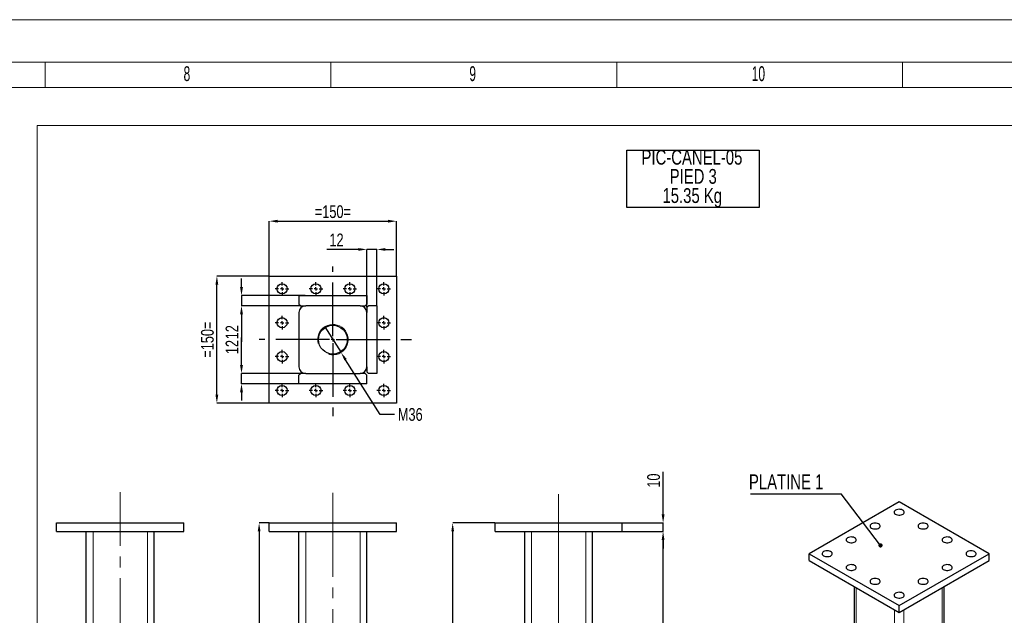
# Model space of a CAD drawing. Header units: millimetres. Extents: x 0 to 841, y 0 to 594.
# Tile 8 of 9: x 482 to 714, y 453 to 594. Entities that reach past the tile are written whole.
import ezdxf

# ---------------------------------------------------------------- set-up
doc = ezdxf.new("R2010")
doc.units = ezdxf.units.MM
doc.header["$PDSIZE"] = -1
doc.linetypes.add('CENTERX2', pattern=[20.32, 12.7, -2.54, 2.54, -2.54])
for name, color, linetype in [('COTES', 1, 'Continuous'), ('NOTES', 6, 'Continuous'), ('TRAIT-FINS', 9, 'Continuous'), ('TRAIT-MIXTES', 3, 'CENTERX2')]:
    doc.layers.add(name, color=color, linetype=linetype)
doc.layers.add('TRAIT-FORT', color=4, linetype='Continuous', lineweight=25)
doc.styles.add('SLDTEXTSTYLE0', font='TXT', dxfattribs={"width": 0.75})
doc.styles.add('SLDTEXTSTYLE1', font='TXT', dxfattribs={"width": 0.605})
doc.dimstyles.new('SLDDIMSTYLE5', dxfattribs={"dimtxt": 3, "dimasz": 2, "dimexe": 0, "dimexo": 0.0625, "dimgap": 0.75, "dimtad": 1, "dimlfac": 5, "dimrnd": 1e-09, "dimzin": 12, "dimdsep": 46, "dimtxsty": 'SLDTEXTSTYLE0', "dimsah": 1, "dimcen": 0.09, "dimadec": 0, "dimazin": 3, "dimtfac": 1, "dimtofl": 0, "dimtmove": 0, "dimatfit": 3, "dimfxl": 1, "dimfrac": 2, "dimtolj": 1, "dimtzin": 12, "dimarcsym": 0})
doc.dimstyles.new('SLDDIMSTYLE6', dxfattribs={"dimtxt": 3, "dimasz": 2, "dimexe": 0, "dimexo": 0.0625, "dimgap": 0.75, "dimtad": 1, "dimlfac": 5, "dimrnd": 1e-09, "dimzin": 12, "dimdsep": 46, "dimtxsty": 'SLDTEXTSTYLE0', "dimsah": 1, "dimcen": 0.09, "dimadec": 0, "dimazin": 3, "dimtfac": 1, "dimtmove": 0, "dimatfit": 0, "dimfxl": 1, "dimfrac": 2, "dimtolj": 1, "dimtzin": 12, "dimarcsym": 0})
doc.dimstyles.new('SLDDIMSTYLE7', dxfattribs={"dimtxt": 3, "dimasz": 2, "dimexe": 0, "dimexo": 0.0625, "dimgap": 0.75, "dimtad": 0, "dimtih": 1, "dimtoh": 1, "dimlfac": 5, "dimrnd": 1e-09, "dimzin": 12, "dimdsep": 46, "dimtxsty": 'SLDTEXTSTYLE0', "dimblk1": 'NONE', "dimsah": 1, "dimcen": 0, "dimadec": 0, "dimazin": 3, "dimtfac": 1, "dimtmove": 0, "dimatfit": 3, "dimldrblk": 'NONE', "dimfxl": 1, "dimfrac": 2, "dimtolj": 1, "dimtzin": 12, "dimarcsym": 0})
doc.dimstyles.new('SLDDIMSTYLE8', dxfattribs={"dimtxt": 0.18, "dimasz": 1, "dimexe": 0, "dimexo": 0.0625, "dimgap": 0, "dimtad": 0, "dimtih": 1, "dimtoh": 1, "dimdec": 0, "dimrnd": 1e-09, "dimzin": 0, "dimdsep": 46, "dimtxsty": 'Standard', "dimblk1": 'DOT', "dimblk2": 'DOT', "dimsah": 1, "dimcen": 0.09, "dimadec": 0, "dimazin": 0, "dimtfac": 1, "dimtdec": 0, "dimtofl": 0, "dimtmove": 0, "dimatfit": 3, "dimldrblk": 'DOT', "dimfxl": 1, "dimfrac": 2, "dimtolj": 1, "dimtzin": 0, "dimarcsym": 0})

# ---------------------------------------------------------------- blocks, each defined once
blk = doc.blocks.new('SW_NOTE_14')
at = {"layer": 'NOTES', "color": 0}
blk.add_line((-21.37, 0), (0, 0), dxfattribs=at)
at = {"layer": 'NOTES', "color": 0, "insert": (-21.77, 4.57), "char_height": 3.5, "attachment_point": 1, "style": 'SLDTEXTSTYLE0'}
blk.add_mtext('PLATINE 1', dxfattribs=at)
blk = doc.blocks.new('_Dot')
at = {"color": 0, "linetype": 'ByBlock', "lineweight": -2}
blk.add_line((-0.5, 0), (-1, 0), dxfattribs=at)
at = {"color": 0, "linetype": 'ByBlock', "const_width": 0.5}
blk.add_lwpolyline([(-0.25, 0, 1), (0.25, 0, 1)], format="xyb", close=True, dxfattribs=at)
blk = doc.blocks.new('SW_NOTE_19')
at = {"layer": 'NOTES', "color": 0}
for p, q in [((-0.02, -9.14), (-0.02, 4.44)), ((-0.02, 4.44), (31.17, 4.44)), ((31.17, 4.44), (31.17, -9.14)), ((31.17, -9.14), (-0.02, -9.14))]:
    blk.add_line(p, q, dxfattribs=at)
at = {"layer": 'NOTES', "color": 0, "char_height": 3.5, "attachment_point": 2, "style": 'SLDTEXTSTYLE0'}
for s, insert in [('PIC-CANEL-05', (15.31, 4.51)), ('PIED 3', (15.62, -0.01)), ('15.35 Kg', (15.39, -4.54))]:
    blk.add_mtext(s, dxfattribs=dict(at, insert=insert))
blk = doc.blocks.new('_D_42')
at = {"layer": 'COTES', "color": 0, "lineweight": -2, "transparency": 16777216}
for p, q in [((593.99, 475.12), (584.05, 475.12)), ((584.05, 311.12), (584.05, 473.12)), ((600.99, 309.12), (584.05, 309.12))]:
    blk.add_line(p, q, dxfattribs=at)
at = {"layer": 'COTES', "color": 0, "transparency": 16777216}
for points in [[(583.72, 473.12), (584.38, 473.12), (584.05, 475.12)], [(583.72, 311.12), (584.38, 311.12), (584.05, 309.12)]]:
    blk.add_solid(points, dxfattribs=at)
at = {"layer": 'Defpoints', "color": 0, "transparency": 16777216}
for p in [(584.05, 475.12), (594.05, 475.12), (601.05, 309.12)]:
    blk.add_point(p, dxfattribs=at)
at = {"layer": 'COTES', "color": 0, "transparency": 16777216, "insert": (580.3, 392.12), "char_height": 3, "attachment_point": 2, "rotation": 90, "style": 'SLDTEXTSTYLE0'}
blk.add_mtext('\\A1;830', dxfattribs=at)
blk = doc.blocks.new('_D_43')
at = {"layer": 'COTES', "color": 0, "lineweight": -2, "transparency": 16777216}
for p, q in [((624.11, 473.12), (633.69, 473.12)), ((633.69, 315.12), (633.69, 471.12)), ((617.11, 313.12), (633.69, 313.12))]:
    blk.add_line(p, q, dxfattribs=at)
at = {"layer": 'COTES', "color": 0, "transparency": 16777216}
for points in [[(633.35, 471.12), (634.02, 471.12), (633.69, 473.12)], [(633.35, 315.12), (634.02, 315.12), (633.69, 313.12)]]:
    blk.add_solid(points, dxfattribs=at)
at = {"layer": 'Defpoints', "color": 0, "transparency": 16777216}
for p in [(624.05, 473.12), (633.69, 473.12), (617.05, 313.12)]:
    blk.add_point(p, dxfattribs=at)
at = {"layer": 'COTES', "color": 0, "transparency": 16777216, "insert": (629.94, 393.12), "char_height": 3, "attachment_point": 2, "rotation": 90, "style": 'SLDTEXTSTYLE0'}
blk.add_mtext('\\A1;800', dxfattribs=at)
blk = doc.blocks.new('_D_44')
at = {"layer": 'COTES', "color": 0, "lineweight": -2, "transparency": 16777216}
for p, q in [((633.69, 477.12), (633.69, 487.18)), ((624.11, 475.12), (633.69, 475.12)), ((633.69, 473.12), (633.69, 475.12)), ((624.11, 473.12), (633.69, 473.12)), ((633.69, 471.12), (633.69, 469.12))]:
    blk.add_line(p, q, dxfattribs=at)
at = {"layer": 'COTES', "color": 0, "transparency": 16777216}
for points in [[(633.35, 477.12), (634.02, 477.12), (633.69, 475.12)], [(633.35, 471.12), (634.02, 471.12), (633.69, 473.12)]]:
    blk.add_solid(points, dxfattribs=at)
at = {"layer": 'Defpoints', "color": 0, "transparency": 16777216}
for p in [(624.05, 475.12), (633.69, 475.12), (624.05, 473.12)]:
    blk.add_point(p, dxfattribs=at)
at = {"layer": 'COTES', "color": 0, "transparency": 16777216, "insert": (629.94, 485.12), "char_height": 3, "attachment_point": 2, "rotation": 90, "style": 'SLDTEXTSTYLE0'}
blk.add_mtext('\\A1;10', dxfattribs=at)
blk = doc.blocks.new('_D_48')
at = {"layer": 'COTES', "color": 0, "lineweight": -2, "transparency": 16777216}
for p, q in [((540.73, 475.12), (538.38, 475.12)), ((538.38, 473.12), (538.38, 375.12)), ((547.73, 373.12), (538.38, 373.12))]:
    blk.add_line(p, q, dxfattribs=at)
at = {"layer": 'COTES', "color": 0, "transparency": 16777216}
for points in [[(538.05, 473.12), (538.71, 473.12), (538.38, 475.12)], [(538.05, 375.12), (538.71, 375.12), (538.38, 373.12)]]:
    blk.add_solid(points, dxfattribs=at)
at = {"layer": 'Defpoints', "color": 0, "transparency": 16777216}
for p in [(540.79, 475.12), (538.38, 373.12), (547.79, 373.12)]:
    blk.add_point(p, dxfattribs=at)
at = {"layer": 'COTES', "color": 0, "transparency": 16777216, "insert": (534.63, 424.12), "char_height": 3, "attachment_point": 2, "rotation": 90, "style": 'SLDTEXTSTYLE0'}
blk.add_mtext('\\A1;510', dxfattribs=at)
blk = doc.blocks.new('_D_51')
at = {"layer": 'COTES', "color": 0, "lineweight": -2, "transparency": 16777216}
for p, q in [((540.79, 533.46), (540.79, 546.37)), ((542.79, 546.37), (568.79, 546.37)), ((570.79, 533.46), (570.79, 546.37))]:
    blk.add_line(p, q, dxfattribs=at)
at = {"layer": 'COTES', "color": 0, "transparency": 16777216}
for points in [[(542.79, 546.7), (542.79, 546.03), (540.79, 546.37)], [(568.79, 546.7), (568.79, 546.03), (570.79, 546.37)]]:
    blk.add_solid(points, dxfattribs=at)
at = {"layer": 'Defpoints', "color": 0, "transparency": 16777216}
for p in [(570.79, 546.37), (540.79, 533.4), (570.79, 533.4)]:
    blk.add_point(p, dxfattribs=at)
at = {"layer": 'COTES', "color": 0, "transparency": 16777216, "insert": (555.79, 550.12), "char_height": 3, "attachment_point": 2, "style": 'SLDTEXTSTYLE0'}
blk.add_mtext('\\A1;=150=', dxfattribs=at)
blk = doc.blocks.new('_D_52')
at = {"layer": 'COTES', "color": 0, "lineweight": -2, "transparency": 16777216}
for p, q in [((540.73, 533.4), (528.42, 533.4)), ((528.42, 505.4), (528.42, 531.4)), ((540.73, 503.4), (528.42, 503.4))]:
    blk.add_line(p, q, dxfattribs=at)
at = {"layer": 'COTES', "color": 0, "transparency": 16777216}
for points in [[(528.08, 531.4), (528.75, 531.4), (528.42, 533.4)], [(528.08, 505.4), (528.75, 505.4), (528.42, 503.4)]]:
    blk.add_solid(points, dxfattribs=at)
at = {"layer": 'Defpoints', "color": 0, "transparency": 16777216}
for p in [(528.42, 533.4), (540.79, 533.4), (540.79, 503.4)]:
    blk.add_point(p, dxfattribs=at)
at = {"layer": 'COTES', "color": 0, "transparency": 16777216, "insert": (524.67, 518.4), "char_height": 3, "attachment_point": 2, "rotation": 90, "style": 'SLDTEXTSTYLE0'}
blk.add_mtext('\\A1;=150=', dxfattribs=at)
blk = doc.blocks.new('_D_53')
at = {"layer": 'COTES', "color": 0, "lineweight": -2, "transparency": 16777216}
for p, q in [((534.23, 530.8), (534.23, 532.8)), ((549.28, 528.8), (534.23, 528.8)), ((534.23, 528.8), (534.23, 526.4)), ((548.13, 526.4), (534.23, 526.4)), ((534.23, 524.4), (534.23, 517.9))]:
    blk.add_line(p, q, dxfattribs=at)
at = {"layer": 'COTES', "color": 0, "transparency": 16777216}
for points in [[(533.89, 530.8), (534.56, 530.8), (534.23, 528.8)], [(533.89, 524.4), (534.56, 524.4), (534.23, 526.4)]]:
    blk.add_solid(points, dxfattribs=at)
at = {"layer": 'Defpoints', "color": 0, "transparency": 16777216}
for p in [(534.23, 528.8), (549.34, 528.8), (548.19, 526.4)]:
    blk.add_point(p, dxfattribs=at)
at = {"layer": 'COTES', "color": 0, "transparency": 16777216, "insert": (530.48, 520.15), "char_height": 3, "attachment_point": 2, "rotation": 90, "style": 'SLDTEXTSTYLE0'}
blk.add_mtext('\\A1;12', dxfattribs=at)
blk = doc.blocks.new('_D_54')
at = {"layer": 'COTES', "color": 0, "lineweight": -2, "transparency": 16777216}
for p, q in [((561.79, 539.7), (554.39, 539.7)), ((563.79, 526.06), (563.79, 539.7)), ((566.19, 539.7), (563.79, 539.7)), ((566.19, 526.46), (566.19, 539.7)), ((568.19, 539.7), (570.19, 539.7))]:
    blk.add_line(p, q, dxfattribs=at)
at = {"layer": 'COTES', "color": 0, "transparency": 16777216}
for points in [[(561.79, 540.03), (561.79, 539.37), (563.79, 539.7)], [(568.19, 540.03), (568.19, 539.37), (566.19, 539.7)]]:
    blk.add_solid(points, dxfattribs=at)
at = {"layer": 'Defpoints', "color": 0, "transparency": 16777216}
for p in [(566.19, 539.7), (563.79, 526), (566.19, 526.4)]:
    blk.add_point(p, dxfattribs=at)
at = {"layer": 'COTES', "color": 0, "transparency": 16777216, "insert": (556.64, 543.45), "char_height": 3, "attachment_point": 2, "style": 'SLDTEXTSTYLE0'}
blk.add_mtext('\\A1;12', dxfattribs=at)
blk = doc.blocks.new('_D_55')
at = {"layer": 'COTES', "color": 0, "lineweight": -2, "transparency": 16777216}
for p, q in [((534.23, 512.4), (534.23, 518.9)), ((548.13, 510.4), (534.23, 510.4)), ((534.23, 508), (534.23, 510.4)), ((547.73, 508), (534.23, 508)), ((534.23, 506), (534.23, 504))]:
    blk.add_line(p, q, dxfattribs=at)
at = {"layer": 'COTES', "color": 0, "transparency": 16777216}
for points in [[(533.89, 512.4), (534.56, 512.4), (534.23, 510.4)], [(533.89, 506), (534.56, 506), (534.23, 508)]]:
    blk.add_solid(points, dxfattribs=at)
at = {"layer": 'Defpoints', "color": 0, "transparency": 16777216}
for p in [(534.23, 510.4), (548.19, 510.4), (547.79, 508)]:
    blk.add_point(p, dxfattribs=at)
at = {"layer": 'COTES', "color": 0, "transparency": 16777216, "insert": (530.48, 516.65), "char_height": 3, "attachment_point": 2, "rotation": 90, "style": 'SLDTEXTSTYLE0'}
blk.add_mtext('\\A1;12', dxfattribs=at)
blk = doc.blocks.new('_D_56')
at = {"layer": 'COTES', "color": 0, "lineweight": -2, "transparency": 16777216}
for p, q in [((553.86, 521.44), (557.71, 515.35)), ((566.96, 500.74), (558.78, 513.66)), ((570.36, 500.74), (566.96, 500.74))]:
    blk.add_line(p, q, dxfattribs=at)
at = {"layer": 'COTES', "color": 0, "transparency": 16777216}
blk.add_solid([(559.06, 513.84), (558.5, 513.49), (557.71, 515.35)], dxfattribs=at)
at = {"layer": 'Defpoints', "color": 0, "transparency": 16777216}
for p in [(553.86, 521.44), (557.71, 515.35)]:
    blk.add_point(p, dxfattribs=at)
at = {"layer": 'COTES', "color": 0, "transparency": 16777216, "insert": (571.11, 502.24), "char_height": 3, "attachment_point": 1, "style": 'SLDTEXTSTYLE0'}
blk.add_mtext('\\A1;M36', dxfattribs=at)
blk = doc.blocks.new('_None')
blk = doc.blocks.new('SW_CENTERMARKSYMBOL_45')
at = {"layer": 'TRAIT-MIXTES', "color": 0}
for p, q in [((-0.8, 0), (-1.6, 0)), ((0, 0), (-0.4, 0)), ((0, 0.8), (0, 1.6)), ((0, 0), (0, 0.4)), ((0, 0), (0, -0.4)), ((0, 0), (0.4, 0)), ((0.8, 0), (1.6, 0)), ((0, -0.8), (0, -1.6))]:
    blk.add_line(p, q, dxfattribs=at)
blk = doc.blocks.new('SW_CENTERMARKSYMBOL_46')
at = {"layer": 'TRAIT-MIXTES', "color": 0}
for p, q in [((-0.8, 0), (-1.6, 0)), ((0, 0), (-0.4, 0)), ((0, 0.8), (0, 1.6)), ((0, 0), (0, 0.4)), ((0, 0), (0, -0.4)), ((0, 0), (0.4, 0)), ((0.8, 0), (1.6, 0)), ((0, -0.8), (0, -1.6))]:
    blk.add_line(p, q, dxfattribs=at)
blk = doc.blocks.new('SW_CENTERMARKSYMBOL_47')
at = {"layer": 'TRAIT-MIXTES', "color": 0}
for p, q in [((-0.8, 0), (-1.6, 0)), ((0, 0), (-0.4, 0)), ((0, 0.8), (0, 1.6)), ((0, 0), (0, 0.4)), ((0, 0), (0, -0.4)), ((0, 0), (0.4, 0)), ((0.8, 0), (1.6, 0)), ((0, -0.8), (0, -1.6))]:
    blk.add_line(p, q, dxfattribs=at)
blk = doc.blocks.new('SW_CENTERMARKSYMBOL_48')
at = {"layer": 'TRAIT-MIXTES', "color": 0}
for p, q in [((-0.8, 0), (-1.6, 0)), ((0, 0), (-0.4, 0)), ((0, 0.8), (0, 1.6)), ((0, 0), (0, 0.4)), ((0, 0), (0, -0.4)), ((0, 0), (0.4, 0)), ((0.8, 0), (1.6, 0)), ((0, -0.8), (0, -1.6))]:
    blk.add_line(p, q, dxfattribs=at)
blk = doc.blocks.new('SW_CENTERMARKSYMBOL_49')
at = {"layer": 'TRAIT-MIXTES', "color": 0}
for p, q in [((-0.8, 0), (-1.6, 0)), ((0, 0), (-0.4, 0)), ((0, 0.8), (0, 1.6)), ((0, 0), (0, 0.4)), ((0, 0), (0, -0.4)), ((0, 0), (0.4, 0)), ((0.8, 0), (1.6, 0)), ((0, -0.8), (0, -1.6))]:
    blk.add_line(p, q, dxfattribs=at)
blk = doc.blocks.new('SW_CENTERMARKSYMBOL_50')
at = {"layer": 'TRAIT-MIXTES', "color": 0}
for p, q in [((-0.8, 0), (-1.6, 0)), ((0, 0), (-0.4, 0)), ((0, 0.8), (0, 1.6)), ((0, 0), (0, 0.4)), ((0, 0), (0, -0.4)), ((0, 0), (0.4, 0)), ((0.8, 0), (1.6, 0)), ((0, -0.8), (0, -1.6))]:
    blk.add_line(p, q, dxfattribs=at)
blk = doc.blocks.new('SW_CENTERMARKSYMBOL_51')
at = {"layer": 'TRAIT-MIXTES', "color": 0}
for p, q in [((-0.8, 0), (-1.6, 0)), ((0, 0), (-0.4, 0)), ((0, 0.8), (0, 1.6)), ((0, 0), (0, 0.4)), ((0, 0), (0, -0.4)), ((0, 0), (0.4, 0)), ((0.8, 0), (1.6, 0)), ((0, -0.8), (0, -1.6))]:
    blk.add_line(p, q, dxfattribs=at)
blk = doc.blocks.new('SW_CENTERMARKSYMBOL_52')
at = {"layer": 'TRAIT-MIXTES', "color": 0}
for p, q in [((-0.8, 0), (-1.6, 0)), ((0, 0), (-0.4, 0)), ((0, 0.8), (0, 1.6)), ((0, 0), (0, 0.4)), ((0, 0), (0, -0.4)), ((0, 0), (0.4, 0)), ((0.8, 0), (1.6, 0)), ((0, -0.8), (0, -1.6))]:
    blk.add_line(p, q, dxfattribs=at)
blk = doc.blocks.new('SW_CENTERMARKSYMBOL_53')
at = {"layer": 'TRAIT-MIXTES', "color": 0}
for p, q in [((-0.8, 0), (-1.6, 0)), ((0, 0), (-0.4, 0)), ((0, 0.8), (0, 1.6)), ((0, 0), (0, 0.4)), ((0, 0), (0, -0.4)), ((0, 0), (0.4, 0)), ((0.8, 0), (1.6, 0)), ((0, -0.8), (0, -1.6))]:
    blk.add_line(p, q, dxfattribs=at)
blk = doc.blocks.new('SW_CENTERMARKSYMBOL_54')
at = {"layer": 'TRAIT-MIXTES', "color": 0}
for p, q in [((-0.8, 0), (-1.6, 0)), ((0, 0), (-0.4, 0)), ((0, 0.8), (0, 1.6)), ((0, 0), (0, 0.4)), ((0, 0), (0, -0.4)), ((0, 0), (0.4, 0)), ((0.8, 0), (1.6, 0)), ((0, -0.8), (0, -1.6))]:
    blk.add_line(p, q, dxfattribs=at)
blk = doc.blocks.new('SW_CENTERMARKSYMBOL_55')
at = {"layer": 'TRAIT-MIXTES', "color": 0}
for p, q in [((-0.8, 0), (-1.6, 0)), ((0, 0), (-0.4, 0)), ((0, 0.8), (0, 1.6)), ((0, 0), (0, 0.4)), ((0, 0), (0, -0.4)), ((0, 0), (0.4, 0)), ((0.8, 0), (1.6, 0)), ((0, -0.8), (0, -1.6))]:
    blk.add_line(p, q, dxfattribs=at)
blk = doc.blocks.new('SW_CENTERMARKSYMBOL_56')
at = {"layer": 'TRAIT-MIXTES', "color": 0}
for p, q in [((-0.8, 0), (-1.6, 0)), ((0, 0), (-0.4, 0)), ((0, 0.8), (0, 1.6)), ((0, 0), (0, 0.4)), ((0, 0), (0, -0.4)), ((0, 0), (0.4, 0)), ((0.8, 0), (1.6, 0)), ((0, -0.8), (0, -1.6))]:
    blk.add_line(p, q, dxfattribs=at)
blk = doc.blocks.new('SW_CENTERMARKSYMBOL_57')
at = {"layer": 'TRAIT-MIXTES', "color": 0}
for p, q in [((0, 0.8), (0, 17.26)), ((-0.8, 0), (-17.36, 0)), ((0, 0), (-0.4, 0)), ((0, 0), (0, 0.4)), ((0, 0), (0, -0.4)), ((0, 0), (0.4, 0)), ((0.8, 0), (19.13, 0)), ((0, -0.8), (0, -18.04))]:
    blk.add_line(p, q, dxfattribs=at)

msp = doc.modelspace()

# ---------------------------------------------------------------- linework, layer by layer
at = {"lineweight": 18}
for p, q in [((841.001, 593.9431), (0.001, 593.9431)), ((831.001, 583.9431), (10.001, 583.9431)), ((487.9179, 577.9431), (487.9179, 583.9431)), ((555.3346, 577.9431), (555.3346, 583.9431)), ((622.7513, 577.9431), (622.7513, 583.9431)), ((690.168, 577.9431), (690.168, 583.9431)), ((16.001, 577.9431), (825.001, 577.9431)), ((485.9968, 568.9859), (733.6554, 568.9859)), ((485.9968, 568.9859), (485.9968, 238.205))]:
    msp.add_line(p, q, dxfattribs=at)
at = {"layer": 'TRAIT-FINS', "lineweight": 18}
for p, q in [((609.0504, 475.1192), (609.0504, 305.2977)), ((499.2149, 373.1192), (499.2149, 473.1192)), ((512.0149, 373.1192), (512.0149, 473.1192)), ((549.3888, 373.1192), (549.3888, 473.1192)), ((562.1888, 373.1192), (562.1888, 473.1192)), ((602.6504, 313.1192), (602.6504, 473.1192)), ((615.4504, 313.1192), (615.4504, 473.1192)), ((679.1981, 383.9157), (679.1981, 459.8549)), ((699.5628, 383.9157), (699.5628, 459.8549)), ((688.2491, 378.6907), (688.2491, 454.6299)), ((690.5119, 378.6907), (690.5119, 454.6299))]:
    msp.add_line(p, q, dxfattribs=at)
msp.add_arc((555.7888, 518.3969), 3.6, 255, 195, dxfattribs=at)
at = {"layer": 'TRAIT-FORT', "lineweight": 25}
for p, q in [((540.7888, 503.3969), (540.7888, 533.3969)), ((540.7888, 533.3969), (570.7888, 533.3969)), ((570.7888, 533.3969), (570.7888, 503.3969)), ((547.7888, 528.7969), (563.7888, 528.7969)), ((547.7888, 528.7969), (547.7888, 526.7969)), ((563.7888, 528.7969), (563.7888, 526.7969)), ((547.7888, 526.7969), (548.1888, 526.3969)), ((548.1888, 526.3969), (549.3888, 526.3969)), ((562.1888, 526.3969), (549.3888, 526.3969)), ((562.1888, 526.3969), (563.3888, 526.3969)), ((563.3888, 526.3969), (563.7888, 526.7969)), ((564.1888, 526.3969), (563.7888, 525.9969)), ((563.7888, 525.9969), (563.7888, 524.7969)), ((566.1888, 526.3969), (564.1888, 526.3969)), ((566.1888, 526.3969), (566.1888, 510.3969)), ((547.7888, 524.7969), (547.7888, 511.9969)), ((563.7888, 511.9969), (563.7888, 524.7969)), ((563.7888, 511.9969), (563.7888, 510.7969)), ((548.1888, 510.3969), (547.7888, 509.9969)), ((547.7888, 507.9969), (547.7888, 509.9969)), ((549.3888, 510.3969), (548.1888, 510.3969)), ((549.3888, 510.3969), (562.1888, 510.3969)), ((563.3888, 510.3969), (562.1888, 510.3969)), ((563.7888, 509.9969), (563.3888, 510.3969)), ((563.7888, 510.7969), (564.1888, 510.3969)), ((563.7888, 507.9969), (563.7888, 509.9969)), ((566.1888, 510.3969), (564.1888, 510.3969)), ((563.7888, 507.9969), (547.7888, 507.9969)), ((570.7888, 503.3969), (540.7888, 503.3969)), ((689.3805, 480.1021), (668.1673, 467.856)), ((710.5937, 467.856), (689.3805, 480.1021)), ((490.6149, 473.1192), (490.6149, 475.1192)), ((490.6149, 475.1192), (520.6149, 475.1192)), ((520.6149, 473.1192), (520.6149, 475.1192)), ((540.7888, 473.1192), (540.7888, 475.1192)), ((540.7888, 475.1192), (570.7888, 475.1192)), ((570.7888, 473.1192), (570.7888, 475.1192)), ((594.0504, 475.1192), (624.0504, 475.1192)), ((594.0504, 473.1192), (594.0504, 475.1192)), ((624.0504, 473.1192), (624.0504, 475.1192)), ((490.6149, 473.1192), (520.6149, 473.1192)), ((497.6149, 373.1192), (497.6149, 473.1192)), ((513.6149, 373.1192), (513.6149, 473.1192)), ((540.7888, 473.1192), (570.7888, 473.1192)), ((547.7888, 373.1192), (547.7888, 473.1192)), ((563.7888, 373.1192), (563.7888, 473.1192)), ((594.0504, 473.1192), (624.0504, 473.1192)), ((601.0504, 373.1192), (601.0504, 473.1192)), ((617.0504, 373.1192), (617.0504, 473.1192)), ((668.1673, 467.856), (689.3805, 455.6099)), ((668.1673, 466.2229), (668.1673, 467.856)), ((689.3805, 455.6099), (710.5937, 467.856)), ((710.5937, 466.2229), (710.5937, 467.856)), ((668.1673, 466.2229), (689.3805, 453.9768)), ((689.3805, 453.9768), (710.5937, 466.2229)), ((678.7295, 460.1254), (678.7295, 384.1862)), ((700.0314, 384.1862), (700.0314, 460.1254)), ((689.3805, 453.9768), (689.3805, 455.6099))]:
    msp.add_line(p, q, dxfattribs=at)
at = {"layer": 'TRAIT-FORT', "lineweight": 25, "flags": 128}
for points in [[(688.532, 478.1427), (688.3476, 478.0055), (688.2281, 477.8461), (688.1811, 477.6746), (688.2094, 477.5018), (688.3113, 477.3384), (688.4803, 477.1948), (688.706, 477.0799), (688.974, 477.0011), (689.2675, 476.9632), (689.5682, 476.9687), (689.8571, 477.0171), (690.116, 477.1055), (690.3287, 477.2283), (690.4818, 477.3778), (690.5657, 477.5445), (690.5752, 477.7181), (690.5095, 477.8875), (690.373, 478.0423), (690.1741, 478.1725), (689.9253, 478.2701), (689.6423, 478.3289), (689.3428, 478.3453), (689.0457, 478.3181), (688.7696, 478.2492), (688.532, 478.1427)], [(682.8751, 474.8771), (682.6907, 474.7399), (682.5713, 474.5805), (682.5242, 474.409), (682.5525, 474.2361), (682.6544, 474.0727), (682.8235, 473.9291), (683.0491, 473.8143), (683.3171, 473.7355), (683.6107, 473.6976), (683.9113, 473.703), (684.2002, 473.7515), (684.4591, 473.8399), (684.6718, 473.9627), (684.8249, 474.1121), (684.9089, 474.2789), (684.9183, 474.4524), (684.8527, 474.6219), (684.7161, 474.7766), (684.5172, 474.9069), (684.2684, 475.0045), (683.9854, 475.0633), (683.6859, 475.0796), (683.3888, 475.0525), (683.1128, 474.9835), (682.8751, 474.8771)], [(694.1888, 474.8771), (694.0044, 474.7399), (693.885, 474.5805), (693.8379, 474.409), (693.8662, 474.2361), (693.9681, 474.0727), (694.1372, 473.9291), (694.3628, 473.8143), (694.6308, 473.7355), (694.9244, 473.6976), (695.2251, 473.703), (695.5139, 473.7515), (695.7728, 473.8399), (695.9855, 473.9627), (696.1386, 474.1121), (696.2226, 474.2789), (696.232, 474.4524), (696.1664, 474.6219), (696.0298, 474.7766), (695.8309, 474.9069), (695.5821, 475.0045), (695.2991, 475.0633), (694.9996, 475.0796), (694.7025, 475.0525), (694.4265, 474.9835), (694.1888, 474.8771)], [(677.2182, 471.6115), (677.0339, 471.4742), (676.9144, 471.3149), (676.8674, 471.1434), (676.8957, 470.9705), (676.9976, 470.8071), (677.1666, 470.6635), (677.3923, 470.5487), (677.6603, 470.4698), (677.9538, 470.4319), (678.2545, 470.4374), (678.5433, 470.4858), (678.8023, 470.5742), (679.015, 470.697), (679.1681, 470.8465), (679.252, 471.0132), (679.2614, 471.1868), (679.1958, 471.3563), (679.0593, 471.511), (678.8603, 471.6412), (678.6116, 471.7389), (678.3285, 471.7977), (678.0291, 471.814), (677.732, 471.7868), (677.4559, 471.7179), (677.2182, 471.6115)], [(699.8457, 471.6115), (699.6613, 471.4742), (699.5418, 471.3149), (699.4948, 471.1434), (699.5231, 470.9705), (699.625, 470.8071), (699.7941, 470.6635), (700.0197, 470.5487), (700.2877, 470.4698), (700.5813, 470.4319), (700.8819, 470.4374), (701.1708, 470.4858), (701.4297, 470.5742), (701.6424, 470.697), (701.7955, 470.8465), (701.8794, 471.0132), (701.8889, 471.1868), (701.8232, 471.3563), (701.6867, 471.511), (701.4878, 471.6412), (701.239, 471.7389), (700.956, 471.7977), (700.6565, 471.814), (700.3594, 471.7868), (700.0833, 471.7179), (699.8457, 471.6115)], [(671.5614, 468.3458), (671.377, 468.2086), (671.2576, 468.0492), (671.2105, 467.8777), (671.2388, 467.7049), (671.3407, 467.5415), (671.5098, 467.3979), (671.7354, 467.283), (672.0034, 467.2042), (672.297, 467.1663), (672.5976, 467.1718), (672.8865, 467.2202), (673.1454, 467.3086), (673.3581, 467.4314), (673.5112, 467.5809), (673.5951, 467.7476), (673.6046, 467.9212), (673.539, 468.0906), (673.4024, 468.2454), (673.2035, 468.3756), (672.9547, 468.4732), (672.6717, 468.532), (672.3722, 468.5484), (672.0751, 468.5212), (671.7991, 468.4523), (671.5614, 468.3458)], [(705.5025, 468.3458), (705.3182, 468.2086), (705.1987, 468.0492), (705.1516, 467.8777), (705.1799, 467.7049), (705.2818, 467.5415), (705.4509, 467.3979), (705.6765, 467.283), (705.9446, 467.2042), (706.2381, 467.1663), (706.5388, 467.1718), (706.8276, 467.2202), (707.0865, 467.3086), (707.2992, 467.4314), (707.4523, 467.5809), (707.5363, 467.7476), (707.5457, 467.9212), (707.4801, 468.0906), (707.3435, 468.2454), (707.1446, 468.3756), (706.8958, 468.4732), (706.6128, 468.532), (706.3133, 468.5484), (706.0163, 468.5212), (705.7402, 468.4523), (705.5025, 468.3458)], [(677.2182, 465.0802), (677.0339, 464.943), (676.9144, 464.7836), (676.8674, 464.6121), (676.8957, 464.4392), (676.9976, 464.2758), (677.1666, 464.1322), (677.3923, 464.0174), (677.6603, 463.9386), (677.9538, 463.9007), (678.2545, 463.9061), (678.5433, 463.9546), (678.8023, 464.043), (679.015, 464.1658), (679.1681, 464.3152), (679.252, 464.482), (679.2614, 464.6555), (679.1958, 464.825), (679.0593, 464.9797), (678.8603, 465.11), (678.6116, 465.2076), (678.3285, 465.2664), (678.0291, 465.2827), (677.732, 465.2556), (677.4559, 465.1866), (677.2182, 465.0802)], [(699.8457, 465.0802), (699.6613, 464.943), (699.5418, 464.7836), (699.4948, 464.6121), (699.5231, 464.4392), (699.625, 464.2758), (699.7941, 464.1322), (700.0197, 464.0174), (700.2877, 463.9386), (700.5813, 463.9007), (700.8819, 463.9061), (701.1708, 463.9546), (701.4297, 464.043), (701.6424, 464.1658), (701.7955, 464.3152), (701.8794, 464.482), (701.8889, 464.6555), (701.8232, 464.825), (701.6867, 464.9797), (701.4878, 465.11), (701.239, 465.2076), (700.956, 465.2664), (700.6565, 465.2827), (700.3594, 465.2556), (700.0833, 465.1866), (699.8457, 465.0802)], [(682.8751, 461.8146), (682.6907, 461.6773), (682.5713, 461.518), (682.5242, 461.3465), (682.5525, 461.1736), (682.6544, 461.0102), (682.8235, 460.8666), (683.0491, 460.7518), (683.3171, 460.6729), (683.6107, 460.635), (683.9113, 460.6405), (684.2002, 460.6889), (684.4591, 460.7773), (684.6718, 460.9001), (684.8249, 461.0496), (684.9089, 461.2163), (684.9183, 461.3899), (684.8527, 461.5594), (684.7161, 461.7141), (684.5172, 461.8443), (684.2684, 461.942), (683.9854, 462.0008), (683.6859, 462.0171), (683.3888, 461.99), (683.1128, 461.921), (682.8751, 461.8146)], [(694.1888, 461.8146), (694.0044, 461.6773), (693.885, 461.518), (693.8379, 461.3465), (693.8662, 461.1736), (693.9681, 461.0102), (694.1372, 460.8666), (694.3628, 460.7518), (694.6308, 460.6729), (694.9244, 460.635), (695.2251, 460.6405), (695.5139, 460.6889), (695.7728, 460.7773), (695.9855, 460.9001), (696.1386, 461.0496), (696.2226, 461.2163), (696.232, 461.3899), (696.1664, 461.5594), (696.0298, 461.7141), (695.8309, 461.8443), (695.5821, 461.942), (695.2991, 462.0008), (694.9996, 462.0171), (694.7025, 461.99), (694.4265, 461.921), (694.1888, 461.8146)], [(688.532, 458.5489), (688.3476, 458.4117), (688.2281, 458.2524), (688.1811, 458.0808), (688.2094, 457.908), (688.3113, 457.7446), (688.4803, 457.601), (688.706, 457.4861), (688.974, 457.4073), (689.2675, 457.3694), (689.5682, 457.3749), (689.8571, 457.4233), (690.116, 457.5117), (690.3287, 457.6345), (690.4818, 457.784), (690.5657, 457.9507), (690.5752, 458.1243), (690.5095, 458.2937), (690.373, 458.4485), (690.1741, 458.5787), (689.9253, 458.6763), (689.6423, 458.7351), (689.3428, 458.7515), (689.0457, 458.7243), (688.7696, 458.6554), (688.532, 458.5489)]]:
    msp.add_lwpolyline(points, dxfattribs=at)
at = {"layer": 'TRAIT-FORT', "lineweight": 25}
for centre, radius in [((543.7888, 530.3969), 1.2), ((551.7888, 530.3969), 1.2), ((559.7888, 530.3969), 1.2), ((567.7888, 530.3969), 1.2), ((543.7888, 522.3969), 1.2), ((567.7888, 522.3969), 1.2), ((555.7888, 518.3969), 3.4), ((543.7888, 514.3969), 1.2), ((567.7888, 514.3969), 1.2), ((543.7888, 506.3969), 1.2), ((551.7888, 506.3969), 1.2), ((559.7888, 506.3969), 1.2), ((567.7888, 506.3969), 1.2)]:
    msp.add_circle(centre, radius, dxfattribs=at)
for centre, start, end in [((549.3888, 524.7969), 90, 180), ((562.1888, 524.7969), 0, 90), ((549.3888, 511.9969), 180, 270), ((562.1888, 511.9969), 270, 0)]:
    msp.add_arc(centre, 1.6, start, end, dxfattribs=at)
at = {"layer": 'TRAIT-MIXTES', "lineweight": 18}
for p, q in [((505.6149, 482.4126), (505.6149, 304.7712)), ((555.7888, 482.2101), (555.7888, 475.1192)), ((609.0504, 481.9493), (609.0504, 475.1192)), ((555.7888, 475.1192), (555.7888, 306.3958))]:
    msp.add_line(p, q, dxfattribs=at)

# ---------------------------------------------------------------- block references
at = {"layer": 'NOTES'}
for name, p in [('SW_NOTE_19', (625.1789, 558.7038)), ('SW_NOTE_14', (675.7053, 482.0152))]:
    msp.add_blockref(name, p, dxfattribs=at)
at = {"layer": 'TRAIT-MIXTES'}
for name, p in [('SW_CENTERMARKSYMBOL_57', (555.7888, 518.3969)), ('SW_CENTERMARKSYMBOL_52', (543.7888, 530.3969)), ('SW_CENTERMARKSYMBOL_51', (551.7888, 530.3969)), ('SW_CENTERMARKSYMBOL_50', (559.7888, 530.3969)), ('SW_CENTERMARKSYMBOL_49', (567.7888, 530.3969)), ('SW_CENTERMARKSYMBOL_53', (543.7888, 522.3969)), ('SW_CENTERMARKSYMBOL_48', (567.7888, 522.3969)), ('SW_CENTERMARKSYMBOL_54', (543.7888, 514.3969)), ('SW_CENTERMARKSYMBOL_47', (567.7888, 514.3969)), ('SW_CENTERMARKSYMBOL_55', (543.7888, 506.3969)), ('SW_CENTERMARKSYMBOL_56', (551.7888, 506.3969)), ('SW_CENTERMARKSYMBOL_45', (559.7888, 506.3969)), ('SW_CENTERMARKSYMBOL_46', (567.7888, 506.3969))]:
    msp.add_blockref(name, p, dxfattribs=at)

# ---------------------------------------------------------------- texts
at = {"layer": 'NOTES', "char_height": 3.5, "attachment_point": 1, "style": 'SLDTEXTSTYLE1'}
for s, insert in [('8', (520.5596, 582.9437)), ('9', (587.9763, 582.9437)), ('10', (654.593, 582.9437))]:
    msp.add_mtext(s, dxfattribs=dict(at, insert=insert))

# ---------------------------------------------------------------- dimensions: what is measured, and where the dimension line sits
at = {"layer": 'COTES'}
dim = msp.add_linear_dim(base=(570.7888, 546.3654), p1=(540.7888, 533.3969), p2=(570.7888, 533.3969), text='=<>=', dimstyle='SLDDIMSTYLE5', dxfattribs=at)
dim.commit()
dim.dimension.update_dxf_attribs({"geometry": '_D_51', "text_midpoint": (555.7888, 546.3654), "dimtype": 160})
dim = msp.add_linear_dim(base=(566.1888, 539.6988), p1=(563.7888, 525.9969), p2=(566.1888, 526.3969), dimstyle='SLDDIMSTYLE6', dxfattribs=at)
dim.commit()
dim.dimension.update_dxf_attribs({"geometry": '_D_54', "text_midpoint": (556.6361, 539.6988), "dimtype": 160})
dim = msp.add_linear_dim(base=(528.4162, 533.3969), p1=(540.7888, 503.3969), p2=(540.7888, 533.3969), angle=90, text='=<>=', dimstyle='SLDDIMSTYLE5', dxfattribs=at)
dim.commit()
dim.dimension.update_dxf_attribs({"geometry": '_D_52', "text_midpoint": (528.4162, 518.3969), "dimtype": 160})
for base, p1, p2, dimstyle, picture, middle in [((534.2273, 528.7969), (548.1888, 526.3969), (549.3388, 528.7969), 'SLDDIMSTYLE6', '_D_53', (534.2273, 520.1469)), ((534.2273, 510.3969), (547.7888, 507.9969), (548.1888, 510.3969), 'SLDDIMSTYLE6', '_D_55', (534.2273, 516.6469)), ((633.6865, 475.1192), (624.0504, 473.1192), (624.0504, 475.1192), 'SLDDIMSTYLE6', '_D_44', (633.6865, 485.1192)), ((538.3799, 373.1192), (540.7888, 475.1192), (547.7888, 373.1192), 'SLDDIMSTYLE5', '_D_48', (538.3799, 424.1192)), ((584.0504, 475.1192), (601.0504, 309.1192), (594.0504, 475.1192), 'SLDDIMSTYLE5', '_D_42', (584.0504, 392.1192)), ((633.6865, 473.1192), (617.0504, 313.1192), (624.0504, 473.1192), 'SLDDIMSTYLE5', '_D_43', (633.6865, 393.1192))]:
    dim = msp.add_linear_dim(base=base, p1=p1, p2=p2, angle=90, dimstyle=dimstyle, dxfattribs=at)
    dim.commit()
    dim.dimension.update_dxf_attribs({"geometry": picture, "text_midpoint": middle, "dimtype": 160})
dim = msp.add_diameter_dim_2p(p1=(553.8641, 521.4391), p2=(557.7136, 515.3546), text='M36', dimstyle='SLDDIMSTYLE7', override={"dimpost": '<>'}, dxfattribs=at)
dim.commit()
dim.dimension.update_dxf_attribs({"geometry": '_D_56', "text_midpoint": (574.1069, 500.7417), "dimtype": 163})

# ---------------------------------------------------------------- leaders
at = {"layer": 'NOTES'}
msp.add_leader([(684.9767, 469.819), (675.7053, 482.0152)], dimstyle='SLDDIMSTYLE8', dxfattribs=at)

doc.saveas('drawing.dxf')
